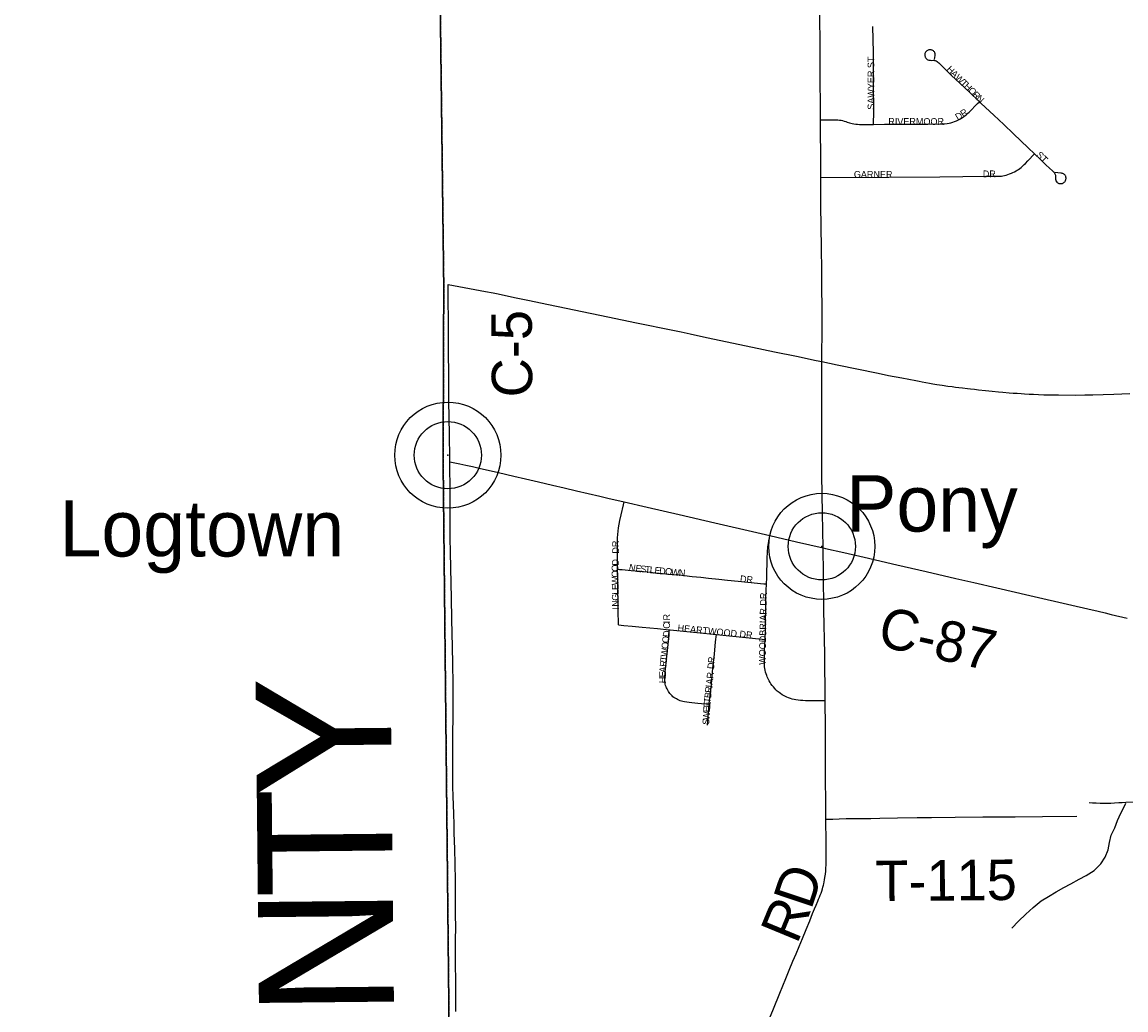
# Model space of a CAD drawing. Header units: feet. Extents: x 2113747 to 2516209, y 960708 to 1356798.
# Tile 6 of 244: x 2270805 to 2278979, y 1099899 to 1107212. Entities that reach past the tile are written whole.
import ezdxf

# ---------------------------------------------------------------- set-up
doc = ezdxf.new("R2010")
doc.units = ezdxf.units.FT
doc.header["$MEASUREMENT"] = 0
doc.linetypes.add('OhDOT_USTN3', pattern=[0.22, 0.165, -0.055])
for name, color, linetype in [('0_Xref', 7, 'Continuous'), ('GM_X_Adjacent_County', 251, 'OhDOT_USTN3'), ('GM_X_Adjacent_County_Text', 251, 'Continuous'), ('GM_X_County', 251, 'OhDOT_USTN3'), ('GM_X_County_Road', 3, 'Continuous'), ('GM_X_County_Road_Text', 3, 'Continuous'), ('GM_X_Minor_River', 5, 'Continuous'), ('GM_X_Township', 251, 'OhDOT_USTN3'), ('GM_X_Township_Road', 4, 'Continuous'), ('GM_X_Township_Road_Text', 4, 'Continuous'), ('GM_X_Township_Subdivision', 4, 'Continuous'), ('GM_X_Township_Subdivision_Text', 4, 'Continuous'), ('GM_X_Unincorporated', 1, 'Continuous'), ('GM_X_Unincorporated_Location', 2, 'Continuous'), ('GM_X_Unincorporated_Text', 251, 'Continuous'), ('GM_X_US_Route', 1, 'Continuous')]:
    doc.layers.add(name, color=color, linetype=linetype)
doc.styles.add('Styledgn030', font='dgn030.shx')

# ---------------------------------------------------------------- blocks, each defined once
blk = doc.blocks.new('Unicorp29')
at = {"layer": 'GM_X_Unincorporated'}
for radius in [392.8, 249]:
    blk.add_circle((0, 0), radius, dxfattribs=at)
blk = doc.blocks.new('Unicorp43')
at = {"layer": 'GM_X_Unincorporated'}
for radius in [392.8, 249]:
    blk.add_circle((0, 0), radius, dxfattribs=at)
blk = doc.blocks.new('POR')
at = {"layer": 'GM_X_Adjacent_County', "flags": 128}
blk.add_lwpolyline([(2192629.9, 1167519.5), (2192631.2, 1170403.5), (2192632.8, 1173672.8), (2192633.8, 1175629.5), (2192671.1, 1181169.3), (2192669.3, 1184775.1), (2192667.8, 1187766.9), (2192660.9, 1188884.7), (2192638, 1192623.1), (2192637, 1192687), (2192624.5, 1194837.8), (2192737.6, 1194839.7), (2198605.6, 1194974.2), (2199009.7, 1194982.8), (2204631.8, 1195039.6), (2205347.9, 1195050.5), (2205386.6, 1195051.1), (2205910.4, 1195059.1), (2205996.9, 1195060.4), (2208466.7, 1195086.6), (2214754.4, 1195227), (2218436, 1195308), (2224284, 1195428.9), (2225752.4, 1195457.9), (2225462.4, 1195534.2), (2225401.5, 1195595.2), (2225364.4, 1195690.5), (2225385.6, 1195870.7), (2225422.7, 1195968.7), (2225454.5, 1196101.2), (2225555.1, 1196175.4), (2225730, 1196146.2), (2225936.7, 1196103.9), (2226103.6, 1195950.2), (2226196.3, 1195762.1), (2226318.2, 1195778), (2226413.6, 1195876), (2226477.1, 1196119.8), (2226432.1, 1196339.7), (2226254.6, 1196527.8), (2226111.5, 1196633.7), (2226016.1, 1196776.8), (2225706.3, 1197037.8), (2225597.5, 1197214), (2225541.9, 1197428.6), (2225549.8, 1197574.3), (2225533.9, 1197682.9), (2225510.1, 1197751.8), (2225433.3, 1197823.4), (2225319.3, 1197810.1), (2225163, 1197849.8), (2225022.6, 1197884.3), (2224866.2, 1197995.8), (2224773.6, 1198237.6), (2224766.2, 1198416.3), (2224818.6, 1198832.8), (2224831.8, 1198917.6), (2224868.9, 1199050.1), (2224916.6, 1199124.2), (2224988.2, 1199164), (2225078.2, 1199177.2), (2225210.7, 1199142.8), (2225361.7, 1199058), (2225454.5, 1198986.5), (2225541.9, 1198975.9), (2225626.7, 1199020.9), (2225653.2, 1199068.6), (2225634.6, 1199164), (2225576.3, 1199317.6), (2225558.1, 1199409.1), (2225502.1, 1199640.9), (2225359.1, 1199810.4), (2225210.7, 1199887.3), (2225033.2, 1199916.4), (2224903.4, 1199927), (2224733.8, 1199887.3), (2224588.1, 1199836.9), (2224426.5, 1199852.8), (2224304.6, 1199924.4), (2224140.3, 1200009.2), (2224033.1, 1200099.2), (2223933.7, 1200223.8), (2223870.1, 1200324.4), (2223843.6, 1200456.9), (2223875.4, 1200570.8), (2223989.3, 1200713.9), (2224135, 1200891.4), (2224264.9, 1201013.3), (2224315.2, 1201058.3), (2224325.8, 1201095.4), (2224307.2, 1201143.1), (2224270.1, 1201185.5), (2224190.7, 1201257), (2224050.2, 1201262.3), (2223875.4, 1201254.4), (2223719.1, 1201259.7), (2223624.4, 1201296.8), (2223554.8, 1201352.4), (2223464.7, 1201458.4), (2223422.3, 1201569.7), (2223427.6, 1201646.5), (2223462.1, 1201752.5), (2223552.1, 1201842.6), (2223692.6, 1201903.5), (2223840.9, 1201967.1), (2223893.9, 1201998.9), (2223939, 1202043.9), (2223962.8, 1202134), (2223909.8, 1202269.1), (2223851.5, 1202340.7), (2223774.7, 1202356.6), (2223692.6, 1202348.6), (2223578.6, 1202303.6), (2223491.2, 1202258.5), (2223382.6, 1202226.8), (2223303.1, 1202247.9), (2223247.5, 1202300.9), (2223215.7, 1202377.8), (2223197.1, 1202483.7), (2223244.8, 1202642.7), (2223353.4, 1202799), (2223454.1, 1202942.1), (2223462.1, 1203018.9), (2223462.1, 1203064), (2223390.5, 1203188.5), (2223235.7, 1203282.8), (2223181.3, 1203339.3), (2223130.4, 1203395.8), (2223116.3, 1203463.6), (2223153, 1203562.4), (2223226.5, 1203633.1), (2223288.6, 1203695.2), (2223316.9, 1203765.9), (2223297.1, 1203887.3), (2223251.9, 1203949.5), (2223175.6, 1203974.9), (2223085.2, 1203955.1), (2223006.1, 1203918.4), (2222935.5, 1203853.4), (2222850.7, 1203698), (2222740.6, 1203607.6), (2222675.6, 1203593.5), (2222616.2, 1203610.5), (2222559.7, 1203698), (2222463.7, 1204073.8), (2222458, 1204285.7), (2222497.6, 1204359.1), (2222596.5, 1204452.4), (2222805.5, 1204585.1), (2222929.8, 1204675.6), (2222992, 1204740.5), (2223006.1, 1204788.6), (2222972.2, 1204847.9), (2222910.1, 1204912.9), (2222760.3, 1204955.2), (2222599.3, 1204969.4), (2222480.6, 1205008.9), (2222404.4, 1205076.7), (2222263.1, 1205240.6), (2222181.2, 1205336.6), (2222079.5, 1205407.3), (2221966.5, 1205441.2), (2221881.7, 1205472.2), (2221797, 1205516.5), (2221703.7, 1205619.2), (2221630.3, 1205687), (2221562.5, 1205698.3), (2221463.6, 1205681.3), (2221311, 1205613.5), (2221195.2, 1205576.8), (2221070.9, 1205582.4), (2220859, 1205622), (2220743.2, 1205681.3), (2220576.5, 1205822.6), (2220455, 1205944), (2220302.4, 1206023.1), (2220181, 1206074), (2220090.6, 1206150.3), (2220048.2, 1206308.5), (2220039.7, 1206483.6), (2219974.7, 1206616.4), (2219935.2, 1206709.7), (2219898.5, 1206817), (2219906.9, 1206918.7), (2220005.8, 1207031.7), (2220152.7, 1207136.3), (2220291.1, 1207226.7), (2220373.1, 1207288.8), (2220421.9, 1207378.1), (2220410.9, 1207565.9), (2220407.2, 1207760.7), (2220339.7, 1208008), (2220291, 1208255.3), (2220324.8, 1208431.4), (2220444.6, 1208768.6), (2220470.9, 1208944.7), (2220422.2, 1209154.5), (2220328.5, 1209281.8), (2220103.7, 1209491.7), (2219826.5, 1209709), (2219691.6, 1209851.3), (2219429.3, 1210203.5), (2219283.2, 1210473.3), (2219245.7, 1210694.3), (2219320.7, 1211065.2), (2219356.9, 1211201.2), (2219410.6, 1211402.4), (2219451.8, 1211743.4), (2219388.1, 1211971.9), (2219215.8, 1212230.4), (2219028.4, 1212466.5), (2218661.3, 1212777.4), (2218365.3, 1213088.4), (2218207.9, 1213346.9), (2218114.2, 1213710.3), (2218088, 1214032.6), (2218118, 1214403.5), (2218200.4, 1214647), (2218372.8, 1214973), (2218440.2, 1215096.6), (2218541.4, 1215411.3), (2218635, 1215696.1), (2218743.7, 1215898.4), (2218886.1, 1216149.4), (2219047.2, 1216370.4), (2219095.9, 1216516.6), (2219144.6, 1216741.4), (2219144.6, 1216921.2), (2219118.3, 1217142.2), (2219133.3, 1217333.3), (2219144.6, 1217520.7), (2219065.9, 1217816.6), (2219058.4, 1218048.9), (2219054.6, 1218326.2), (2219075.1, 1218515), (2219103.6, 1218655.5), (2219090, 1218753.5), (2219032.2, 1218921.9), (2218878.6, 1219180.4), (2218788.6, 1219296.6), (2218691.2, 1219360.2), (2218575.1, 1219379), (2218297.8, 1219382.7), (2217968.1, 1219292.8), (2217739.6, 1219274.1), (2217544.8, 1219307.8), (2217436.1, 1219296.6), (2217237.5, 1219296.6), (2217140.1, 1219345.3), (2217039, 1219457.7), (2216781, 1219756.6), (2216623.1, 1220057.1), (2216570, 1220251), (2216533.2, 1220570.4), (2216540.7, 1220686.5), (2216551.9, 1220843.9), (2216668.1, 1220915.1), (2216847.9, 1220915.1), (2217027.7, 1220836.4), (2217394.9, 1220686.5), (2217522.3, 1220769), (2217675.9, 1220956.3), (2217732.1, 1221094.9), (2217720.9, 1221244.8), (2217683.4, 1221394.7), (2217559.6, 1221466.3), (2217447.4, 1221394.7), (2217323.7, 1221398.4), (2217147.6, 1221465.8), (2216990.3, 1221615.7), (2216922.8, 1221671.9), (2216776.7, 1221754.3), (2216638.1, 1221784.3), (2216499.5, 1221758.1), (2216364.6, 1221701.9), (2216282.2, 1221679.4), (2216188.5, 1221761.8), (2216154.8, 1221904.2), (2216195, 1221993.3), (2217854.6, 1222013.8), (2218902.3, 1222026.2), (2221110.2, 1222044.8), (2224969.7, 1222054.4), (2226270.9, 1222054.4), (2227184.2, 1222047.2), (2228798.4, 1222028), (2230481.2, 1221983), (2231335, 1221970.9), (2233013.3, 1221964.2), (2233375.5, 1221985.7), (2235298.9, 1222030.3), (2235886, 1222018.9), (2238008.6, 1221951.6), (2239797.9, 1221947.1), (2240042.3, 1221946.5), (2240473.1, 1221945.4), (2240926.8, 1221944.3), (2242478.9, 1221940.4), (2243220.1, 1221938.8), (2246206.9, 1221908.5), (2259652.5, 1221764.6), (2265464.6, 1221710.9), (2271661.6, 1221657), (2271878.3, 1221655.1), (2272245.5, 1221652), (2272941.3, 1221646.2), (2272946, 1221095.4), (2272949.1, 1220734.4), (2272952.1, 1220381.2), (2272955.4, 1219996), (2272959.4, 1219526.6), (2272961.9, 1219224.8), (2272968.2, 1218487.3), (2272977.4, 1217406), (2272974.8, 1216501), (2272990.9, 1215563.4), (2273071.2, 1206556.1), (2273192.8, 1198453.5), (2273152, 1195400.2), (2273227.8, 1192712.3), (2273176, 1191452.9), (2273163.7, 1190519), (2273216.2, 1187364.3), (2273321.3, 1182083.5), (2273359.1, 1179653.6), (2273351.3, 1179125), (2273357.7, 1177775.8), (2273384.1, 1177023.3), (2273394.3, 1176620.2), (2273391.7, 1176176.2), (2273414.8, 1174719.8), (2273428, 1173103.9), (2273425.8, 1173043.6), (2273462.1, 1168895.5), (2273464.5, 1168621), (2273485.8, 1167056), (2273539.3, 1163371.7), (2273559.6, 1160545.6), (2273585.4, 1158808.2), (2273596.3, 1155295.4), (2273631.6, 1150488), (2273636.5, 1149823), (2273644.5, 1148717.3), (2273648.4, 1148193.1), (2273652, 1147705.5), (2273706.6, 1144116.6), (2273707.6, 1143905.8), (2273727.1, 1137671.6), (2273735.1, 1134958.5), (2273761.9, 1131307.3), (2273776.3, 1128907.7), (2273781.7, 1128012.6), (2273782.4, 1127896.3), (2273784.2, 1127598.8), (2273791.5, 1126394.8), (2273793.6, 1126045), (2273794.2, 1125937.8), (2273799.7, 1125028), (2273809.4, 1124393.2), (2273866, 1121326.5), (2273859.4, 1119169.8), (2273876.6, 1118816.7), (2273877.6, 1116829.3), (2273844.6, 1115019.5), (2273847.8, 1114656.2), (2273851, 1114280.8), (2273852.3, 1114201.4), (2273856.5, 1113636.4), (2273857.2, 1113574.9), (2273859.5, 1113280.7), (2273861.4, 1113068.9), (2273868, 1112293.9), (2273872.2, 1111793.8), (2273877.5, 1111173.5), (2273881.1, 1110747.6), (2273883.9, 1110420.3), (2273884.8, 1110318.2), (2273888.6, 1109866.3), (2273890, 1109707.5), (2273891.8, 1109492.1), (2273890.4, 1108659.3), (2273894.8, 1107881.1), (2273927.6, 1105260.2), (2273922.8, 1103968.8), (2273943.7, 1101977.2), (2274002.6, 1096381.5), (2274018.6, 1094549.4), (2274044.9, 1093010.2), (2274048.7, 1092052.6), (2274067.2, 1090515.4), (2273842.4, 1090510.7), (2272585.3, 1090487.3), (2271751, 1090471.4), (2270733.1, 1090435.2), (2268200, 1090404.7), (2267777.9, 1090417.9), (2267760.3, 1089303.9), (2267673.8, 1087761.6), (2267628.1, 1085889.8), (2267594, 1084591.7), (2267582.7, 1084034.8), (2267570.3, 1083741), (2267407.2, 1076550.8), (2267310.2, 1072879), (2267224, 1068545.6), (2267218.3, 1067679.9), (2267123.1, 1064546.5), (2267119.1, 1064405.2), (2267104.5, 1064277.9), (2267008.7, 1060529.1), (2266029.7, 1060557.9), (2264763.9, 1060590.1), (2264178.8, 1060604.7), (2263522.7, 1060622.5), (2262904.9, 1060648.5), (2262577.6, 1060658), (2262494, 1060660.5), (2262467.7, 1060661.6), (2262069.3, 1060670.2), (2259905, 1060723.2), (2259350.2, 1060738.4), (2254917, 1060859.8), (2252021.6, 1060939.2), (2251064.1, 1060965.4), (2247613.1, 1061077.2), (2245772.7, 1061157), (2240478.8, 1061338.5), (2240258.8, 1061346.5), (2239174.2, 1061389.9), (2237828.1, 1061435.5), (2234872.6, 1061543.7), (2228637.7, 1061772), (2226856.4, 1061837.2), (2226221.3, 1061860.2), (2224371, 1061928), (2218716.2, 1062135.2), (2216024.1, 1062233.7), (2214252.3, 1062298.5), (2212077.5, 1062441.6), (2210447.7, 1062486), (2205425.9, 1062621.2), (2204591.8, 1062651.7), (2204074.2, 1062670.6), (2204061.3, 1063896.1), (2204018.7, 1067962.2), (2204017.8, 1068050.4), (2203986, 1071081.2), (2203969.1, 1073268.3), (2203919.7, 1078642.6), (2203897.5, 1079534.1), (2203924.1, 1083121.6), (2203902.3, 1084169), (2203923.9, 1085136.9), (2203915.9, 1085866.3), (2203909.3, 1086297.6), (2203904.8, 1086751.9), (2203874, 1089335.2), (2203868.8, 1089766.1), (2203327, 1089754.3), (2199689.1, 1089719.7), (2199501.9, 1089724.5), (2198608.4, 1089725.7), (2198226.9, 1089714.9), (2197797.6, 1089712.6), (2197121.5, 1089708), (2195423.4, 1089702.7), (2195255.6, 1089694.6), (2194546.9, 1089678.2), (2193306.3, 1089676.1), (2192605.8, 1089671.9), (2192619.6, 1092103.3), (2192625.3, 1092537.8), (2192655.8, 1094119.7), (2192658.9, 1095336.3), (2192658, 1095922.6), (2192588.6, 1099321.9), (2192674.5, 1103192.8), (2192654.8, 1107795.5), (2192654.1, 1108034.1), (2192653, 1108439.7), (2192666.1, 1108661.5), (2192655.7, 1108900), (2192656.8, 1109082.6), (2192653.9, 1109924.3), (2192636.4, 1110046.8), (2192644.4, 1110728.7), (2192636.8, 1111737.7), (2192634.1, 1112042.6), (2192629.5, 1112563.6), (2192567, 1113876.2), (2192570.8, 1115766.5), (2192562.7, 1116200.3), (2192562.2, 1116521.2), (2192561.7, 1116842), (2192568.4, 1119398.8), (2192556.7, 1120002.2), (2192551.5, 1123337.2), (2192552.2, 1123393.2), (2192559.7, 1126775.7), (2192557.3, 1127768), (2192541.4, 1130026.9), (2192543.4, 1132645.5), (2192543.5, 1135846.7), (2192542.4, 1136084.5), (2192539.5, 1136744.2), (2192530.1, 1137575), (2192539.4, 1140482.2), (2192538.9, 1143380.8), (2192552.3, 1147211.2), (2192555.8, 1148675.9), (2192557.2, 1148924), (2192558, 1149453.5), (2192561.9, 1150576.9), (2192568.8, 1152460.6), (2192570.2, 1152862.8), (2192571.3, 1153175.8), (2192574.9, 1154176.3), (2192587.8, 1155252.3), (2192594.1, 1158494.9), (2192604.3, 1162456.4), (2192620.3, 1166969.1), (2192629.9, 1167519.5)], dxfattribs=at)
at = {"layer": 'GM_X_County', "flags": 128}
blk.add_lwpolyline([(2353397.3, 1222450.6), (2356857.8, 1222526.2), (2358764.2, 1222567.9), (2364179.8, 1222723), (2365829.3, 1222755.4), (2369644.5, 1222836), (2372194.3, 1222881.1), (2374472.3, 1222923.6), (2379690, 1223029.2), (2379735.3, 1219825.9), (2379742.5, 1219374.1), (2379833.5, 1216178.2), (2380013.7, 1209139.3), (2380002.9, 1203412.7), (2380022.1, 1202248.7), (2380179.5, 1195355.7), (2380181.1, 1194352.1), (2380358.7, 1187411.8), (2380412.2, 1186569.4), (2380419, 1184192.9), (2380463.4, 1181822.8), (2380682.1, 1170162.6), (2380745.6, 1166807.5), (2380770.9, 1165044.4), (2380823.5, 1161381.7), (2380824.4, 1161039), (2380878.4, 1157551.6), (2380892.1, 1156694), (2381025.8, 1152330.2), (2381034.1, 1152022.9), (2381157.7, 1145149.6), (2381235.2, 1140057.3), (2381268.9, 1137567.7), (2381333.6, 1132856.3), (2381336.2, 1132676.3), (2381342.7, 1132209.7), (2381380.2, 1130882.5), (2381387.9, 1130504.3), (2381408.6, 1129490.6), (2381421.5, 1128859.1), (2381523.9, 1123852.6), (2381544, 1122871.8), (2381624.1, 1118858), (2381679.2, 1116097), (2382044.1, 1104151.5), (2382074.4, 1096083.3), (2382125.5, 1091786.6), (2380307.4, 1091765.7), (2379220.6, 1091753.5), (2378988.2, 1091750.9), (2374063.3, 1091695.8), (2368828.8, 1091636.7), (2365146.5, 1091594.1), (2364291.2, 1091584.2), (2363494.4, 1091575), (2360810.6, 1091544.4), (2360599, 1091542), (2358847.6, 1091522.2), (2355371.4, 1091476.5), (2352195.1, 1091434.8), (2348514, 1091386.5), (2345660.7, 1091348.1), (2342696.5, 1091308), (2341798.6, 1091295.9), (2335156.9, 1091206), (2333215.9, 1091179.6), (2331836.7, 1091160.8), (2328725.2, 1091118.3), (2328614.6, 1091116.8), (2326938, 1091094), (2326731.9, 1091091.2), (2324107.7, 1091055.6), (2318106.7, 1090974.3), (2313863.2, 1090916.7), (2307056.5, 1090902.7), (2301402.5, 1090840.2), (2299895.2, 1090830.9), (2299145.4, 1090827), (2298147.3, 1090820), (2294564.9, 1090799.7), (2294189.7, 1090794.9), (2291695.4, 1090779.5), (2287536.2, 1090732.9), (2283974.2, 1090692.1), (2281183.7, 1090660.2), (2280571.3, 1090645.8), (2279736.9, 1090638.3), (2276110.5, 1090564), (2275964.5, 1090560.6), (2275353.8, 1090543.6), (2275299.8, 1090544.7), (2274067.2, 1090515.4), (2274048.7, 1092052.6), (2274044.9, 1093010.2), (2274018.6, 1094549.4), (2274002.6, 1096381.5), (2273943.7, 1101977.2), (2273922.8, 1103968.8), (2273927.6, 1105260.2), (2273894.8, 1107881.1), (2273890.4, 1108659.3), (2273891.8, 1109492.1), (2273890, 1109707.5), (2273888.6, 1109866.3), (2273884.8, 1110318.2), (2273883.9, 1110420.3), (2273881.1, 1110747.6), (2273877.5, 1111173.5), (2273872.2, 1111793.8), (2273868, 1112293.9), (2273861.4, 1113068.9), (2273859.5, 1113280.7), (2273857.2, 1113574.9), (2273856.5, 1113636.4), (2273852.3, 1114201.4), (2273851, 1114280.8), (2273847.8, 1114656.2), (2273844.6, 1115019.5), (2273877.6, 1116829.3), (2273876.6, 1118816.7), (2273859.4, 1119169.8), (2273866, 1121326.5), (2273809.4, 1124393.2), (2273799.7, 1125028), (2273794.2, 1125937.8), (2273793.6, 1126045), (2273791.5, 1126394.8), (2273784.2, 1127598.8), (2273782.4, 1127896.3), (2273781.7, 1128012.6), (2273776.3, 1128907.7), (2273761.9, 1131307.3), (2273735.1, 1134958.5), (2273727.1, 1137671.6), (2273707.6, 1143905.8), (2273706.6, 1144116.6), (2273652, 1147705.5), (2273648.4, 1148193.1), (2273644.5, 1148717.3), (2273636.5, 1149823), (2273631.6, 1150488), (2273596.3, 1155295.4), (2273585.4, 1158808.2), (2273559.6, 1160545.6), (2273539.3, 1163371.7), (2273485.8, 1167056), (2273464.5, 1168621), (2273462.1, 1168895.5), (2273425.8, 1173043.6), (2273428, 1173103.9), (2273414.8, 1174719.8), (2273391.7, 1176176.2), (2273394.3, 1176620.2), (2273384.1, 1177023.3), (2273357.7, 1177775.8), (2273351.3, 1179125), (2273359.1, 1179653.6), (2273321.3, 1182083.5), (2273216.2, 1187364.3), (2273163.7, 1190519), (2273176, 1191452.9), (2273227.8, 1192712.3), (2273152, 1195400.2), (2273192.8, 1198453.5), (2273071.2, 1206556.1), (2272990.9, 1215563.4), (2272974.8, 1216501), (2272977.4, 1217406), (2272968.2, 1218487.3), (2272961.9, 1219224.8), (2272959.4, 1219526.6), (2272955.4, 1219996), (2272952.1, 1220381.2), (2272949.1, 1220734.4), (2272946, 1221095.4), (2272941.3, 1221646.2), (2274225.6, 1221624.2), (2276583.5, 1221584), (2279435.7, 1221566.7), (2287284, 1221585.8), (2287633.6, 1221586.7), (2288155.2, 1221588), (2289132.5, 1221589), (2291838.4, 1221591.7), (2294723.8, 1221588), (2295595.2, 1221590.6), (2298613, 1221604.6), (2299175.1, 1221608.8), (2303374.4, 1221676), (2308425.8, 1221766), (2313088.3, 1221841.3), (2315599.9, 1221874.5), (2319071, 1221920.3), (2326583.9, 1222060.9), (2327982.2, 1222075.8), (2333341.1, 1222132.7), (2335681.5, 1222157.3), (2338510.3, 1222201), (2341238.8, 1222244.5), (2343737.4, 1222286.4), (2344323.7, 1222288.3), (2349299.7, 1222361.1), (2350843.4, 1222394.8), (2353397.3, 1222450.6)], dxfattribs=at)
at = {"layer": 'GM_X_County_Road', "flags": 128}
for points in [[(2273969.3, 1104183.8), (2273968.4, 1104260.8), (2273966.2, 1104430.3), (2273964.1, 1104599.8), (2273962.8, 1104770.9), (2273962, 1104889), (2273960.2, 1105270.1)], [(2273972.1, 1103957.1), (2273969.3, 1104183.8)], [(2273975.7, 1103456.1), (2273974.8, 1103577), (2273974.4, 1103725.3), (2273972.1, 1103957.1)], [(2273972.1, 1103957.1), (2274046.8, 1103942), (2274091.5, 1103932), (2274139.3, 1103921.1), (2274189.6, 1103909.8), (2274332.1, 1103876.3), (2274445.4, 1103849.3), (2274533.1, 1103829.3), (2274629.5, 1103807.5), (2274733.7, 1103783.6), (2274818.7, 1103763.6), (2274911.7, 1103741.9), (2275084.4, 1103701.8)], [(2275084.4, 1103701.8), (2275142.6, 1103688.3), (2275263.1, 1103660.5)], [(2275263.1, 1103660.5), (2275432.7, 1103621.3), (2275671.4, 1103566.1), (2275935, 1103504.8), (2276245.9, 1103432.8), (2276342, 1103410.5)], [(2273995.8, 1101958.6), (2273997.4, 1102054.8), (2273997.6, 1102122), (2273997, 1102248.8), (2273996, 1102311.8), (2273993.5, 1102460.6), (2273991.4, 1102587.4), (2273987.3, 1102788.2), (2273984, 1102949.4), (2273981.7, 1103056.2), (2273977.4, 1103286.5), (2273976.1, 1103390.5), (2273975.7, 1103456.1)], [(2276342, 1103410.5), (2276540.6, 1103364.3), (2276736.3, 1103319.3)], [(2276736.3, 1103319.3), (2276755.1, 1103315.1), (2276889.7, 1103284.2), (2277041.2, 1103249.9), (2277281.7, 1103194.2), (2277501, 1103143.3), (2277719.4, 1103092.4), (2277851.8, 1103062.4), (2278023.3, 1103023.6), (2278267.7, 1102967.1), (2278578.2, 1102895.7), (2278698.2, 1102867.5), (2278773.5, 1102850.1), (2278825.2, 1102837.4), (2278870.3, 1102826.6), (2278901.2, 1102819.2), (2278955.9, 1102806.6), (2278989.3, 1102798.7)], [(2274017, 1099887.8), (2274016.4, 1100002.8), (2274015.8, 1100131.5), (2274015.6, 1100220.2), (2274015.5, 1100321.8), (2274015.4, 1100403.6), (2274015.7, 1100522.5), (2274015.6, 1100589.3), (2274015.5, 1100698.5), (2274014.2, 1100783.4), (2274013.7, 1100859.7), (2274011.3, 1100978.4), (2274008.5, 1101091.4), (2274005.7, 1101207.3), (2274003.6, 1101276.5), (2274001, 1101346.1), (2273998.6, 1101421.5), (2273997.1, 1101474.3), (2273994.6, 1101557.4), (2273994.3, 1101629.7), (2273994.4, 1101742.7), (2273994.6, 1101831.4), (2273995.1, 1101886.8), (2273995.5, 1101930.6), (2273995.8, 1101958.6)]]:
    blk.add_lwpolyline(points, dxfattribs=at)
at = {"layer": 'GM_X_Minor_River', "flags": 128}
blk.add_lwpolyline([(2278134.4, 1100502.7), (2278184.3, 1100555.1), (2278238.2, 1100607.4), (2278292.1, 1100657.7), (2278352, 1100706.1), (2278405.9, 1100738.3), (2278461.9, 1100772.6), (2278519.8, 1100804.9), (2278571.8, 1100831.1), (2278633.7, 1100867.5), (2278685.7, 1100893.7), (2278743.6, 1100930), (2278793.5, 1100980.3), (2278825.4, 1101030.6), (2278847.2, 1101084.8), (2278857.1, 1101137), (2278870.9, 1101193.2), (2278896.8, 1101247.4), (2278916.6, 1101301.7), (2278940.5, 1101355.9), (2278968.4, 1101406.1), (2278978.3, 1101428.2)], dxfattribs=at)
at = {"layer": 'GM_X_Township', "flags": 128}
blk.add_lwpolyline([(2273938.9, 1118798.6), (2275473, 1118799.8), (2276681.8, 1118792.4), (2278025.8, 1118784.1), (2278095.3, 1118774.2), (2278180.8, 1118783.1), (2279101.6, 1118777.4), (2279390.2, 1118775.6), (2284462.4, 1118744.2), (2286495.2, 1118731.7), (2291590.1, 1118700.2), (2291693.7, 1118699.5), (2298612.7, 1118656.7), (2299079.5, 1118653.9), (2299073.2, 1112955.6), (2299072.2, 1110035.2), (2299092.4, 1106995.2), (2299110, 1104924.2), (2299110.4, 1104784.1), (2299120.5, 1100749.6), (2299131.5, 1096371.7), (2299145.4, 1090827), (2298147.3, 1090820), (2294564.9, 1090799.7), (2294189.7, 1090794.9), (2291695.4, 1090779.5), (2287536.2, 1090732.9), (2283974.2, 1090692.1), (2281183.7, 1090660.2), (2280571.3, 1090645.8), (2279736.9, 1090638.3), (2276110.5, 1090564), (2275964.5, 1090560.6), (2275353.8, 1090543.6), (2275299.8, 1090544.7), (2274067.2, 1090515.4), (2274048.7, 1092052.6), (2274044.9, 1093010.2), (2274018.6, 1094549.4), (2274002.6, 1096381.5), (2273943.7, 1101977.2), (2273922.8, 1103968.8), (2273927.6, 1105260.2), (2273894.8, 1107881.1), (2273890.4, 1108659.3), (2273891.8, 1109492.1), (2273890, 1109707.5), (2273888.6, 1109866.3), (2273884.8, 1110318.2), (2273883.9, 1110420.3), (2273881.1, 1110747.6), (2273877.5, 1111173.5), (2273872.2, 1111793.8), (2273868, 1112293.9), (2273861.4, 1113068.9), (2273859.5, 1113280.7), (2273857.2, 1113574.9), (2273856.5, 1113636.4), (2273852.3, 1114201.4), (2273851, 1114280.8), (2273847.8, 1114656.2), (2273844.6, 1115019.5), (2273877.6, 1116829.3), (2273876.6, 1118816.7), (2273938.9, 1118798.6)], dxfattribs=at)
at = {"layer": 'GM_X_Township_Road', "flags": 128}
for points in [[(2276717.5, 1106488.6), (2276717.3, 1106544.2), (2276714.3, 1106831.6), (2276714, 1107031.8), (2276712.8, 1107272.5), (2276709.8, 1107484.3), (2276709.5, 1107614.1), (2276709.1, 1107760), (2276707.5, 1108076.1), (2276705, 1108319.7), (2276702.5, 1108543.7), (2276698.7, 1108848.1), (2276694.5, 1109078.7), (2276691.1, 1109224.6), (2276688.1, 1109363.1), (2276685.4, 1109464.6), (2276682.6, 1109575.8), (2276680.6, 1109700.8)], [(2276719.8, 1106061.3), (2276719.7, 1106094.6), (2276719.7, 1106234.2), (2276717.9, 1106393.7), (2276717.5, 1106488.6)], [(2276726.9, 1104699), (2276729.2, 1104969.8), (2276726.3, 1105372.3), (2276724.6, 1105541.2), (2276720, 1105854.3), (2276719.8, 1106061.3)], [(2276736.3, 1103319.3), (2276733.3, 1103577.3), (2276727.8, 1103857.8), (2276726.2, 1104117.8), (2276727.6, 1104433.1), (2276726.9, 1104699)], [(2276751.5, 1102187.2), (2276749, 1102533.9), (2276743.4, 1102856.9), (2276740.1, 1103127), (2276736.3, 1103319.3)], [(2276757.6, 1101310.2), (2276756.7, 1101402.3), (2276754.6, 1101644.2), (2276754.3, 1101991.5), (2276751.5, 1102187.2)], [(2276262.7, 1099650.6), (2276368.3, 1099906.7), (2276416.1, 1100022.6), (2276460.4, 1100130.2), (2276486.5, 1100192.8), (2276513.5, 1100260), (2276536.1, 1100313), (2276558.5, 1100369.2), (2276583.9, 1100428.5), (2276610.8, 1100494.5), (2276637.3, 1100558.7), (2276659.2, 1100611.5), (2276673.9, 1100646), (2276686, 1100674.6), (2276698.2, 1100703.7), (2276703.8, 1100717.6), (2276709.9, 1100732.4), (2276715.6, 1100747.1), (2276721.2, 1100761.9), (2276726.5, 1100777.5), (2276732.1, 1100794.9), (2276736, 1100807.5), (2276739.5, 1100821.4), (2276742.1, 1100831.8), (2276745.2, 1100846.6), (2276747.8, 1100861.7), (2276750.4, 1100879.1), (2276753.9, 1100903.4), (2276756.5, 1100926.4), (2276758.2, 1100948.6), (2276759.6, 1100972.5), (2276760.4, 1100998.9), (2276759.2, 1101138.3), (2276757.6, 1101310.2)], [(2276757.6, 1101310.2), (2276768.2, 1101310.7), (2276807.7, 1101312), (2276854.6, 1101313.7), (2276908, 1101315), (2276942.8, 1101315.8), (2276973.2, 1101315.8), (2277007.9, 1101315.8), (2277048.7, 1101316.2), (2277090.8, 1101316.6), (2277156.8, 1101317.4), (2277286.7, 1101319.5), (2277433.4, 1101322.1), (2277540.2, 1101323.8), (2277714.3, 1101326.8), (2277919.7, 1101327.5), (2278041.7, 1101328.3), (2278160.3, 1101329.2), (2278360.4, 1101331.3), (2278616.2, 1101333.8)]]:
    blk.add_lwpolyline(points, dxfattribs=at)
at = {"layer": 'GM_X_Township_Subdivision', "flags": 128}
for points in [[(2277111.2, 1106454.7), (2277111.5, 1106550.3), (2277111.1, 1106739.7), (2277109.1, 1106987.6), (2277105.6, 1107179.5)], [(2277562.6, 1106933.9), (2277566.7, 1106963.9), (2277567, 1106967.8), (2277567, 1106971.3), (2277566.5, 1106974.7), (2277565.8, 1106978.8), (2277564.8, 1106982.1), (2277563.2, 1106985.9), (2277560.5, 1106990.8), (2277557, 1106995.1), (2277553.1, 1106998.6), (2277549.6, 1107001.2), (2277544.4, 1107003.8), (2277540.8, 1107004.9), (2277537, 1107006), (2277533.5, 1107006.6), (2277529.2, 1107006.9), (2277524.4, 1107006.9), (2277518.6, 1107005.9), (2277513.6, 1107004.3), (2277509.4, 1107002.1), (2277505, 1106999.5), (2277501.8, 1106996.9), (2277499.3, 1106994.4), (2277497.1, 1106991.3), (2277494.9, 1106988.3), (2277492.3, 1106983.4), (2277491, 1106979.1), (2277490.3, 1106974.1), (2277489.7, 1106968.3), (2277490.3, 1106962.9), (2277491.4, 1106956.9), (2277493.1, 1106951.8), (2277495.1, 1106948.6), (2277497.5, 1106945.2), (2277500.1, 1106942.2), (2277503.6, 1106939.2), (2277507.5, 1106936.1), (2277513.1, 1106933.1), (2277519.2, 1106930.9), (2277526.2, 1106929.6), (2277532.4, 1106928.8), (2277541.8, 1106928.7), (2277551.7, 1106929.2), (2277561.8, 1106928.3), (2277567.7, 1106927.1), (2277573.9, 1106924.4), (2277580.4, 1106920.5), (2277586.1, 1106915.7), (2277592.6, 1106909.1), (2277602.5, 1106899.2), (2277617.8, 1106884.8), (2277685, 1106820.1), (2277817.4, 1106695), (2277894.5, 1106622.2)], [(2277111.2, 1106454.7), (2277192.6, 1106455.5), (2277504.4, 1106457.1), (2277604.2, 1106457.9), (2277621.2, 1106458.4), (2277636.8, 1106459.2), (2277655, 1106460.9), (2277670.7, 1106463.6), (2277682.8, 1106466.6), (2277697.2, 1106470.9), (2277710.6, 1106475.7), (2277724.5, 1106481.4), (2277740.6, 1106488.7), (2277754.1, 1106496.1), (2277768, 1106504.8), (2277778, 1106511.7), (2277787, 1106518.7), (2277797.5, 1106526.9), (2277808.3, 1106536.4), (2277818.8, 1106546), (2277880.5, 1106608.1), (2277894.5, 1106622.2)], [(2277894.5, 1106622.2), (2277907.7, 1106609.9), (2278001, 1106522.1), (2278074.3, 1106453.5), (2278146.4, 1106384.4), (2278201.1, 1106333.1), (2278254.9, 1106281.4), (2278301.3, 1106235.8)], [(2276717.5, 1106488.6), (2276737.6, 1106488.7), (2276812.7, 1106489.1), (2276828.7, 1106488.7), (2276845.2, 1106487.8), (2276857.8, 1106486.5), (2276870, 1106484.8), (2276880, 1106482.6), (2276892.1, 1106479.5), (2276903.9, 1106476.1), (2276916, 1106472.1), (2276933.4, 1106466.5), (2276951.2, 1106461.7), (2276965.5, 1106458.6), (2276978.1, 1106456.5), (2276992, 1106455.2), (2277007.2, 1106454.3), (2277026.3, 1106453.9), (2277111.2, 1106454.7)], [(2276719.8, 1106061.3), (2277223.9, 1106064.6), (2277600.8, 1106066.1), (2277940.8, 1106070.3), (2278026.3, 1106070.3), (2278041.5, 1106070.7), (2278056.7, 1106072), (2278068.8, 1106073.7), (2278081, 1106076.3), (2278092.7, 1106079.4), (2278104.9, 1106083.3), (2278117.9, 1106088), (2278130.9, 1106093.2), (2278141.8, 1106098), (2278154.8, 1106104.1), (2278166.1, 1106110.2), (2278174.4, 1106114.9), (2278183.9, 1106121), (2278194, 1106128.1), (2278203.5, 1106135.3), (2278214.3, 1106144.4), (2278226.9, 1106156.6), (2278235.2, 1106164.8), (2278253.4, 1106183.9), (2278301.3, 1106235.8)], [(2278301.3, 1106235.8), (2278349.9, 1106191.1), (2278387.3, 1106155.3), (2278413.9, 1106130), (2278435.4, 1106110.4), (2278442, 1106104.1), (2278447.3, 1106098.4), (2278450.6, 1106093.7), (2278453.2, 1106089.3), (2278455.4, 1106083.3), (2278456.7, 1106078), (2278457, 1106072.5), (2278457.1, 1106064.1), (2278457.6, 1106057.2), (2278458.2, 1106050.1), (2278459.3, 1106042.4), (2278459.9, 1106040.8)], [(2278459.9, 1106040.8), (2278461, 1106037.7), (2278463.8, 1106033.3), (2278468, 1106027.6), (2278471, 1106024.6), (2278474.5, 1106022), (2278478, 1106019.8), (2278483.2, 1106017.8), (2278488.4, 1106016.4), (2278493.6, 1106015.9), (2278499.2, 1106015.9), (2278504, 1106016.8), (2278508.8, 1106018.1), (2278513.1, 1106019.8), (2278516.7, 1106022.2), (2278520.1, 1106024.6), (2278523.1, 1106027.2), (2278525.7, 1106030.2), (2278528.3, 1106033.7), (2278530.8, 1106037), (2278532.7, 1106040.6), (2278534, 1106044.6), (2278535.3, 1106049.3), (2278535.7, 1106053.2), (2278536.2, 1106057.6), (2278535.5, 1106061.8), (2278534.8, 1106065.8), (2278533.2, 1106070.2), (2278531.4, 1106074.1), (2278529, 1106077.7), (2278526.2, 1106081), (2278523.3, 1106084.1), (2278519.7, 1106086.7), (2278516.1, 1106088.9), (2278512.3, 1106090.6), (2278508, 1106092), (2278503.2, 1106092.8), (2278496.1, 1106093.8), (2278454.1, 1106098)], [(2275214.5, 1103161.6), (2275213.8, 1103220.9), (2275213.8, 1103254.7), (2275213.9, 1103290.8), (2275213.4, 1103318.2), (2275213.4, 1103338.1), (2275213.9, 1103360.7), (2275215.2, 1103393.3), (2275216.9, 1103418), (2275219.6, 1103443.6), (2275222.2, 1103467.1), (2275226.5, 1103495.3), (2275231.8, 1103522.2), (2275240.9, 1103563.5), (2275257.9, 1103638.6), (2275263.1, 1103660.5)], [(2276317.7, 1103052.1), (2276319.5, 1103097), (2276323.5, 1103247.2), (2276325.2, 1103282.4), (2276326.1, 1103301.1), (2276326.9, 1103315), (2276328.3, 1103326.7), (2276331.3, 1103351.4), (2276334.8, 1103372.3), (2276338.7, 1103393.6), (2276342, 1103410.5)], [(2275214.5, 1103161.6), (2275229.2, 1103160.4), (2275249.6, 1103158.6), (2275270.4, 1103156.9), (2275316.5, 1103152.1), (2275343.8, 1103149.5), (2275378.6, 1103146.4), (2275435.9, 1103140.7), (2275493.6, 1103135.1), (2275546.2, 1103129.8), (2275620, 1103122.9), (2275668.2, 1103118.5), (2275710.7, 1103114.6), (2275767.6, 1103108.5), (2275831, 1103101.9), (2275888.3, 1103095.8), (2275963.4, 1103088), (2276029, 1103081), (2276108.4, 1103073.1), (2276299, 1103054), (2276317.7, 1103052.1)], [(2275221.1, 1102749.1), (2275219.3, 1102857.9), (2275218.5, 1102924.3), (2275217.6, 1102994.7), (2275215.9, 1103079.8), (2275214.6, 1103151.9), (2275214.5, 1103161.6)], [(2276307, 1102641.4), (2276309.3, 1102708), (2276309.6, 1102786.7), (2276311.8, 1102861.9), (2276313.8, 1102954.6), (2276317.7, 1103052.1)], [(2275221.1, 1102749.1), (2275261.5, 1102744.7), (2275321.8, 1102738.6), (2275396.1, 1102731.6), (2275509.8, 1102721.2), (2275597.9, 1102712.1)], [(2275893.1, 1102161.1), (2275873, 1102162.4), (2275835.2, 1102165), (2275808.3, 1102167.6), (2275786.1, 1102169.8), (2275764.8, 1102172), (2275745.7, 1102174.2), (2275727.1, 1102176.8), (2275710.6, 1102179.4), (2275698.4, 1102182), (2275687.6, 1102185.1), (2275678.5, 1102188.1), (2275667.6, 1102192.4), (2275658, 1102196.8), (2275650.7, 1102200.7), (2275640.2, 1102206.8), (2275632.4, 1102212), (2275625, 1102217.6), (2275618.5, 1102223.3), (2275610.7, 1102231.1), (2275602.5, 1102241.1), (2275596.9, 1102248.9), (2275591.6, 1102256.8), (2275586, 1102266.3), (2275581.2, 1102275), (2275577.8, 1102282.4), (2275573.9, 1102291.5), (2275570.4, 1102300.6), (2275567.8, 1102309.3), (2275566.1, 1102318), (2275565.2, 1102327.1), (2275564.7, 1102337.1), (2275564.8, 1102348.4), (2275564.8, 1102360.1), (2275565.2, 1102371.4), (2275566.2, 1102383.9), (2275567.4, 1102399.6), (2275569.6, 1102422.6), (2275572.2, 1102442.6), (2275575.2, 1102468.6), (2275577.9, 1102495.1), (2275579.6, 1102516.4), (2275581.3, 1102535.1), (2275593.5, 1102652.7), (2275595.3, 1102676.6), (2275597.1, 1102700.5), (2275597.9, 1102712.1)], [(2275597.9, 1102712.1), (2275603.5, 1102711.5), (2275802, 1102692.4), (2275946.8, 1102677.5)], [(2275893.1, 1102161.1), (2275893.5, 1102167.3), (2275909.2, 1102311), (2275921, 1102427.8), (2275931.5, 1102532.9), (2275941.1, 1102624.9), (2275946.8, 1102677.5)], [(2275946.8, 1102677.5), (2276043.8, 1102667.5), (2276285.3, 1102643.5), (2276307, 1102641.4)], [(2276751.5, 1102187.2), (2276736.8, 1102187.2), (2276685, 1102186.9), (2276652.2, 1102186.4), (2276627.4, 1102186.8), (2276605.2, 1102187.7), (2276586.6, 1102188.5), (2276570.1, 1102189.4), (2276552.2, 1102191.1), (2276534.5, 1102193.8), (2276521.9, 1102196.4), (2276507.5, 1102199.9), (2276494.5, 1102203.8), (2276480.2, 1102209), (2276468.9, 1102213.8), (2276458, 1102219), (2276447.2, 1102224.6), (2276434.2, 1102232), (2276421.1, 1102240.2), (2276410.7, 1102247.7), (2276397.7, 1102258.5), (2276386.9, 1102268.9), (2276378.2, 1102278), (2276368.2, 1102289.4), (2276359.5, 1102300.6), (2276350.8, 1102312.8), (2276344.3, 1102323.2), (2276336.9, 1102336.2), (2276330, 1102349.7), (2276323.5, 1102364.1), (2276319.2, 1102374.9), (2276314.4, 1102388), (2276310.9, 1102399.7), (2276307, 1102414.9), (2276304.9, 1102427), (2276303.6, 1102439.6), (2276302.7, 1102454.8), (2276302.3, 1102472.2), (2276302.7, 1102495.6), (2276303.2, 1102523), (2276304, 1102558.6), (2276307, 1102641.4)], [(2275880.9, 1102006.2), (2275893.1, 1102161.1)], [(2278707.6, 1101433.4), (2278731.6, 1101432.6), (2278759.8, 1101431.3), (2278788.9, 1101430.4), (2278827.5, 1101429.9), (2278866.7, 1101430.3), (2278894, 1101432), (2278927.8, 1101434.2), (2278950.9, 1101434.6), (2278979.5, 1101435.5), (2279056.5, 1101438), (2279166.2, 1101440.2), (2279229.2, 1101441.5)]]:
    blk.add_lwpolyline(points, dxfattribs=at)
at = {"layer": 'GM_X_Unincorporated_Location'}
for p in [(2273957.7, 1104005.7), (2276727, 1103330.6)]:
    blk.add_point(p, dxfattribs=at)
at = {"layer": 'GM_X_US_Route', "flags": 128}
for points in [[(2273960.2, 1105270.1), (2274235.5, 1105218.4), (2274294.1, 1105206.6), (2274330.2, 1105199.2), (2274450.9, 1105173.6), (2274563.7, 1105150.1), (2274643.6, 1105133.6), (2275141.6, 1105029.1), (2275353.9, 1104986), (2275623.5, 1104931.2), (2275685.6, 1104917.7), (2275752.9, 1104902.9), (2275874.1, 1104876.8), (2276213.1, 1104805), (2276377.7, 1104771.5), (2276539.6, 1104737.6), (2276685.6, 1104707.6)], [(2276685.6, 1104707.6), (2276726.9, 1104699), (2276841.8, 1104675.4), (2277144, 1104612.7), (2277221.7, 1104596.6), (2277319.8, 1104577), (2277422.9, 1104557.2), (2277447.6, 1104552.4), (2277470.2, 1104548.1), (2277498.3, 1104542.6), (2277524.5, 1104538), (2277549.3, 1104533.7), (2277579.2, 1104528.9), (2277618.7, 1104522.8), (2277659.9, 1104517.1), (2277691.7, 1104512.8), (2277718.1, 1104509.3), (2277742.9, 1104506.3), (2277768.1, 1104503.2), (2277805, 1104499.3), (2277829.3, 1104496.7), (2277857.1, 1104493.6), (2277888.8, 1104490.1), (2277938.7, 1104484.9), (2277989.1, 1104479.6), (2278036.4, 1104474.9), (2278069, 1104471.8), (2278115.4, 1104467.9), (2278144.1, 1104465.7), (2278173.2, 1104463.5), (2278203.1, 1104461.3), (2278228.3, 1104459.6), (2278261.7, 1104457.8), (2278296, 1104456.1), (2278331.7, 1104454.7), (2278370.7, 1104453.4), (2278420.7, 1104452.1), (2278478.8, 1104451.2), (2278606.5, 1104450.3), (2278674.7, 1104451.1), (2278734.6, 1104452.4), (2278809.7, 1104455), (2278889.6, 1104458), (2278949.1, 1104460.6), (2279008.6, 1104463.1)]]:
    blk.add_lwpolyline(points, dxfattribs=at)
at = {"color": 7, "linetype": 'Continuous', "lineweight": 0}
for name, p in [('Unicorp29', (2273957.7, 1104005.7)), ('Unicorp43', (2276727, 1103330.6))]:
    blk.add_blockref(name, p, dxfattribs=at)
at = {"layer": 'GM_X_Adjacent_County_Text', "char_height": 1000, "attachment_point": 7, "line_spacing_factor": 0.8, "style": 'Styledgn030'}
for s, insert, rotation in [('{\\Fdgn000|c0;\\C256;Y}', (2273543.1, 1101480), 90.5834), ('{\\Fdgn000|c0;\\C256;T}', (2273550.7, 1100733.4), 90.5834), ('{\\Fdgn000|c0;\\C256;N}', (2273559.7, 1099850.8), 90.58292)]:
    blk.add_mtext(s, dxfattribs=dict(at, insert=insert, rotation=rotation))
at = {"layer": 'GM_X_County_Road_Text', "char_height": 300, "attachment_point": 7, "line_spacing_factor": 0.8, "style": 'Styledgn030'}
for s, insert, rotation in [('{\\Fdgn000|c0;\\C256;C-5}', (2274588.4, 1104434.8), 90.45435), ('{\\Fdgn000|c0;\\C256;C-87}', (2277128.7, 1102592.8), 347.2877)]:
    blk.add_mtext(s, dxfattribs=dict(at, insert=insert, rotation=rotation))
at = {"layer": 'GM_X_Township_Road_Text', "char_height": 300, "attachment_point": 7, "line_spacing_factor": 0.8, "style": 'Styledgn030'}
for s, insert, rotation in [('{\\Fdgn000|c0;\\C256;T-115}', (2277124.9, 1100698.7), 0.55631), ('{\\Fdgn000|c0;\\C256;D}', (2276647.1, 1100633.5), 71.42865), ('{\\Fdgn000|c0;\\C256;R}', (2276543.3, 1100379.4), 67.605)]:
    blk.add_mtext(s, dxfattribs=dict(at, insert=insert, rotation=rotation))
at = {"layer": 'GM_X_Township_Subdivision_Text', "char_height": 50, "attachment_point": 7, "line_spacing_factor": 0.8, "style": 'Styledgn030'}
for s, insert, rotation in [('{\\Fdgn000|c0;\\C256;SAWYER ST}', (2277116.9, 1106563.1), 90), ('{\\Fdgn000|c0;\\C256;H}', (2277646.1, 1106857.2), 315.54095), ('{\\Fdgn000|c0;\\C256;A}', (2277677.5, 1106826.4), 315.55667), ('{\\Fdgn000|c0;\\C256;W}', (2277708.9, 1106795.6), 315.5588), ('{\\Fdgn000|c0;\\C256;T}', (2277749.7, 1106755.6), 315.54088), ('{\\Fdgn000|c0;\\C256;H}', (2277774.9, 1106730.9), 315.55667), ('{\\Fdgn000|c0;\\C256;O}', (2277806.3, 1106700.1), 315.54095), ('{\\Fdgn000|c0;\\C256;R}', (2277837.7, 1106669.3), 315.55921), ('{\\Fdgn000|c0;\\C256;N}', (2277866.7, 1106640.8), 316.36916), ('{\\Fdgn000|c0;\\C256;D}', (2277734.2, 1106482.4), 31.61609), ('{\\Fdgn000|c0;\\C256;R}', (2277773.5, 1106506.7), 33.46793), ('{\\Fdgn000|c0;\\C256;RIVERMOOR}', (2277219.8, 1106450.4), 0.00001), ('{\\Fdgn000|c0;\\C256;ST}', (2278310.4, 1106223.7), 315), ('{\\Fdgn000|c0;\\C256;GARNER}', (2276964.6, 1106058.8), 0.00001), ('{\\Fdgn000|c0;\\C256;DR}', (2277919.4, 1106063.2), 0.00001), ('{\\Fdgn000|c0;\\C256;DR}', (2275224.9, 1103276.3), 90), ('{\\Fdgn000|c0;\\C256;O}', (2275220.9, 1103143.1), 88.36029), ('{\\Fdgn000|c0;\\C256;D}', (2275222.1, 1103186.5), 87.3111), ('{\\Fdgn000|c0;\\C256;N}', (2275294.5, 1103154), 347.39532), ('{\\Fdgn000|c0;\\C256;E}', (2275345.5, 1103143), 353.99622), ('{\\Fdgn000|c0;\\C256;S}', (2275381, 1103139.3), 354.38911), ('{\\Fdgn000|c0;\\C256;T}', (2275416.1, 1103135.8), 354.36281), ('{\\Fdgn000|c0;\\C256;L}', (2275451.1, 1103132.4), 354.36448), ('{\\Fdgn000|c0;\\C256;E}', (2275486.1, 1103128.9), 354.36448), ('{\\Fdgn000|c0;\\C256;D}', (2275521.1, 1103125.5), 354.37212), ('{\\Fdgn000|c0;\\C256;O}', (2275564.9, 1103121.2), 354.35247), ('{\\Fdgn000|c0;\\C256;O}', (2275221.4, 1103100.3), 90.61208), ('{\\Fdgn000|c0;\\C256;W}', (2275222.2, 1103043.2), 90.84909), ('{\\Fdgn000|c0;\\C256;W}', (2275608.7, 1103116.8), 354.37659), ('{\\Fdgn000|c0;\\C256;N}', (2275666.2, 1103111.2), 354.80048), ('{\\Fdgn000|c0;\\C256;DR}', (2276119.1, 1103066.9), 353.99459), ('{\\Fdgn000|c0;\\C256;E}', (2275222.8, 1103008), 90.84695), ('{\\Fdgn000|c0;\\C256;L}', (2275223.3, 1102972.8), 90.84695), ('{\\Fdgn000|c0;\\C256;G}', (2275223.9, 1102928.8), 90.8379), ('{\\Fdgn000|c0;\\C256;N}', (2275224.6, 1102884.8), 90.85249), ('{\\Fdgn000|c0;\\C256;WOODBRIAR DR}', (2276311.7, 1102453), 88.9489), ('{\\Fdgn000|c0;\\C256;I}', (2275224.9, 1102862.9), 90.87402), ('{\\Fdgn000|c0;\\C256;C}', (2275603.2, 1102720.1), 89.87537), ('{\\Fdgn000|c0;\\C256;R}', (2275603.3, 1102781.9), 89.99405), ('{\\Fdgn000|c0;\\C256;I}', (2275603.3, 1102759.9), 89.98499), ('{\\Fdgn000|c0;\\C256;D}', (2275598.8, 1102657.3), 85.18391), ('{\\Fdgn000|c0;\\C256;HEARTWOOD DR}', (2275657.2, 1102701.7), 354.39095), ('{\\Fdgn000|c0;\\C256;O}', (2275589.7, 1102568.5), 84.14593), ('{\\Fdgn000|c0;\\C256;O}', (2275594.2, 1102612.2), 84.14593), ('{\\Fdgn000|c0;\\C256;T}', (2275580.3, 1102476.6), 84.14259), ('{\\Fdgn000|c0;\\C256;W}', (2275583.9, 1102511.6), 84.15488), ('{\\Fdgn000|c0;\\C256;A}', (2275573, 1102394), 85.55939), ('{\\Fdgn000|c0;\\C256;R}', (2275576.3, 1102437.2), 84.20965), ('{\\Fdgn000|c0;\\C256;D}', (2275928.8, 1102420), 84.74618), ('{\\Fdgn000|c0;\\C256;R}', (2275932.8, 1102463.5), 84.01387), ('{\\Fdgn000|c0;\\C256;H}', (2275572.5, 1102317.1), 89.89069), ('{\\Fdgn000|c0;\\C256;E}', (2275572.6, 1102360.7), 89.20768), ('{\\Fdgn000|c0;\\C256;R}', (2275923.1, 1102348.8), 83.5257), ('{\\Fdgn000|c0;\\C256;R}', (2275911.2, 1102243.9), 83.54983), ('{\\Fdgn000|c0;\\C256;I}', (2275915.7, 1102283.3), 83.55839), ('{\\Fdgn000|c0;\\C256;A}', (2275918.1, 1102305.1), 83.53912), ('{\\Fdgn000|c0;\\C256;T}', (2275903.2, 1102169.9), 84.08823), ('{\\Fdgn000|c0;\\C256;B}', (2275906.8, 1102204.6), 83.54983), ('{\\Fdgn000|c0;\\C256;W}', (2275895.7, 1102043.9), 86.78352), ('{\\Fdgn000|c0;\\C256;E}', (2275898.9, 1102101), 86.79684), ('{\\Fdgn000|c0;\\C256;E}', (2275900.8, 1102135.7), 86.00781), ('{\\Fdgn000|c0;\\C256;S}', (2275893.7, 1102008.7), 86.7747)]:
    blk.add_mtext(s, dxfattribs=dict(at, insert=insert, rotation=rotation))
at = {"layer": 'GM_X_Unincorporated_Text', "char_height": 417, "attachment_point": 7, "rotation": 0.00001, "line_spacing_factor": 0.8, "style": 'Styledgn030'}
for s, insert in [('{\\Fdgn000|c0;\\C256;Pony}', (2276907.4, 1103314.5)), ('{\\Fdgn000|c0;\\C256;Logtown}', (2271081.8, 1103129.7))]:
    blk.add_mtext(s, dxfattribs=dict(at, insert=insert))

msp = doc.modelspace()

# ---------------------------------------------------------------- block references
at = {"layer": '0_Xref'}
msp.add_blockref('POR', (0, 0), dxfattribs=at)

doc.saveas('drawing.dxf')
